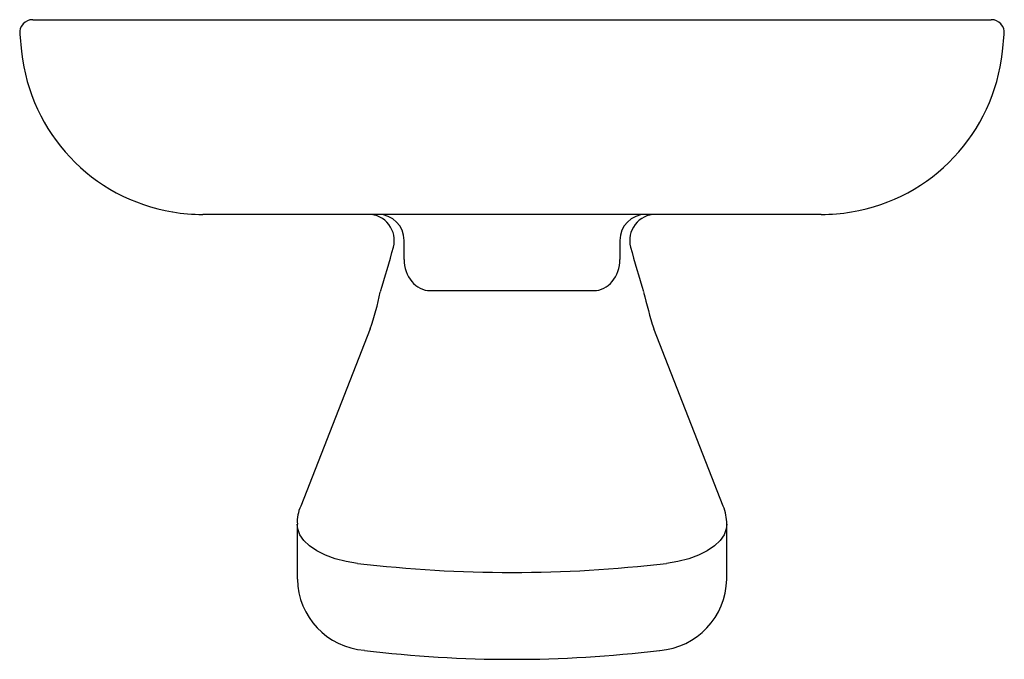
# Model space of a CAD drawing. Header units: millimetres. Extents: x 648.4002 to 648.476, y 210.5177 to 210.5669.
import ezdxf

# ---------------------------------------------------------------- set-up
doc = ezdxf.new("R2010")
doc.units = ezdxf.units.MM
doc.layers.add('SANINDUSA', color=3, linetype='Continuous')

msp = doc.modelspace()

# ---------------------------------------------------------------- linework, layer by layer
at = {"layer": 'SANINDUSA'}
for p, q in [((648.4012110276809, 210.5669270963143), (648.4037942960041, 210.5669270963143)), ((648.4037942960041, 210.5669270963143), (648.4143698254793, 210.5669270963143)), ((648.4143698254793, 210.5669270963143), (648.4618310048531, 210.5669270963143)), ((648.4618310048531, 210.5669270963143), (648.4724065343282, 210.5669270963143)), ((648.4724065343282, 210.5669270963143), (648.4749898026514, 210.5669270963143)), ((648.4002165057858, 210.5658225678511), (648.4003593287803, 210.5644636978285)), ((648.4758415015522, 210.5644636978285), (648.4759843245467, 210.5658225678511)), ((648.4196004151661, 210.5519270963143), (648.4142989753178, 210.5519270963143)), ((648.4165597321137, 210.5519270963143), (648.4144578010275, 210.5519270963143)), ((648.4171823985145, 210.5519270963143), (648.4165597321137, 210.5519270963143)), ((648.4590184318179, 210.5519270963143), (648.4171823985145, 210.5519270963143)), ((648.4619018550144, 210.5519270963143), (648.4566004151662, 210.5519270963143)), ((648.4596410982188, 210.5519270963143), (648.4590184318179, 210.5519270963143)), ((648.4617430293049, 210.5519270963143), (648.4596410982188, 210.5519270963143)), ((648.4297986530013, 210.5484594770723), (648.4297986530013, 210.5499270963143)), ((648.4464021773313, 210.5499270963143), (648.4464021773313, 210.5484594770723)), ((648.4317986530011, 210.5460594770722), (648.4444021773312, 210.5460594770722)), ((648.4271947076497, 210.5431273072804), (648.4218363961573, 210.5294630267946)), ((648.4543644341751, 210.5294630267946), (648.4490061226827, 210.5431273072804)), ((648.4215700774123, 210.5280625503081), (648.4215700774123, 210.5238249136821)), ((648.4546307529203, 210.5238249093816), (648.4546307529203, 210.5280625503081))]:
    msp.add_line(p, q, dxfattribs=at)
at = {"layer": 'SANINDUSA', "flags": 128}
for points in [[(648.4262125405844, 210.5250556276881), (648.4253312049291, 210.5251985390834), (648.4245029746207, 210.525409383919), (648.4237474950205, 210.5256831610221), (648.4230826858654, 210.5260133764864), (648.4225243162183, 210.5263921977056), (648.4220856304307, 210.5268106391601), (648.4217770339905, 210.5272587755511), (648.421605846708, 210.527725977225), (648.4215700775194, 210.5280631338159)], [(648.4546307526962, 210.5280633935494), (648.4545949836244, 210.527725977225), (648.4544237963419, 210.5272587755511), (648.4541151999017, 210.5268106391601), (648.4536765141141, 210.5263921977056), (648.453118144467, 210.5260133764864), (648.4524533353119, 210.5256831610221), (648.4516978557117, 210.525409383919), (648.4508696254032, 210.5251985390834), (648.449988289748, 210.5250556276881)]]:
    msp.add_lwpolyline(points, dxfattribs=at)
at = {"layer": 'SANINDUSA'}
for centre, radius, start, end in [((648.4012110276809, 210.5659270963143), 0.001, 90, 185.9999999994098), ((648.4749898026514, 210.5659270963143), 0.001, 354.0000000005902, 90), ((648.4142826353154, 210.5659270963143), 0.014, 185.9999999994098, 260.5494895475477), ((648.4619181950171, 210.5659270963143), 0.014, 279.465643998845, 354.0000000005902), ((648.4142755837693, 210.5657728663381), 0.0138457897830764, 260.4759791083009, 270.0967974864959), ((648.4619088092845, 210.5659941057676), 0.0140670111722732, 269.9716748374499, 279.4564660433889), ((648.4270409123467, 210.5499270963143), 0.0020000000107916, 345.1798972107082, 89.99999899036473), ((648.4277986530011, 210.5499270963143), 0.002, 0, 90), ((648.4484021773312, 210.5499270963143), 0.002, 90, 180), ((648.4491599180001, 210.5499270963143), 0.0020000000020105, 90.00000018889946, 194.7394438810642), ((648.350410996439, 210.5703255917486), 0.0812955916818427, 342.5756532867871, 345.095846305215), ((648.5087554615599, 210.5653882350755), 0.06356559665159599, 194.5518308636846, 197.7759549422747), ((648.4045680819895, 210.5508252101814), 0.023900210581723, 341.2137368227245, 348.2076124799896), ((648.4988581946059, 210.5584160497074), 0.0521435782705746, 193.8407692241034, 197.0422555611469), ((648.4244332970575, 210.5282646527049), 0.0028600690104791, 155.228416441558, 184.0276982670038), ((648.450827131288, 210.5280727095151), 0.0038007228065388, 359.8903556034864, 21.45703293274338), ((648.4381004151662, 210.6254915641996), 0.1011370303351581, 263.2497197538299, 276.7502802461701), ((648.4271740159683, 210.5239373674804), 0.0055960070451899, 181.1479542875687, 265.5436760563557), ((648.4490445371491, 210.5239159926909), 0.0055794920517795, 274.3321552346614, 359.0607222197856), ((648.4380948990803, 210.6117028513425), 0.0940392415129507, 263.0647816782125, 276.9423063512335)]:
    msp.add_arc(centre, radius, start, end, dxfattribs=at)
for centre, major_axis, start_param, end_param in [((648.4317986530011, 210.5484594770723), (0, 0.0024), 1.570796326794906, 3.141592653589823), ((648.4444021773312, 210.5484594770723), (1e-16, 0.0024), 3.141592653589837, 4.712388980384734)]:
    msp.add_ellipse(centre, major_axis=major_axis, ratio=0.833333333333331, start_param=start_param, end_param=end_param, dxfattribs=at)

doc.saveas('drawing.dxf')
